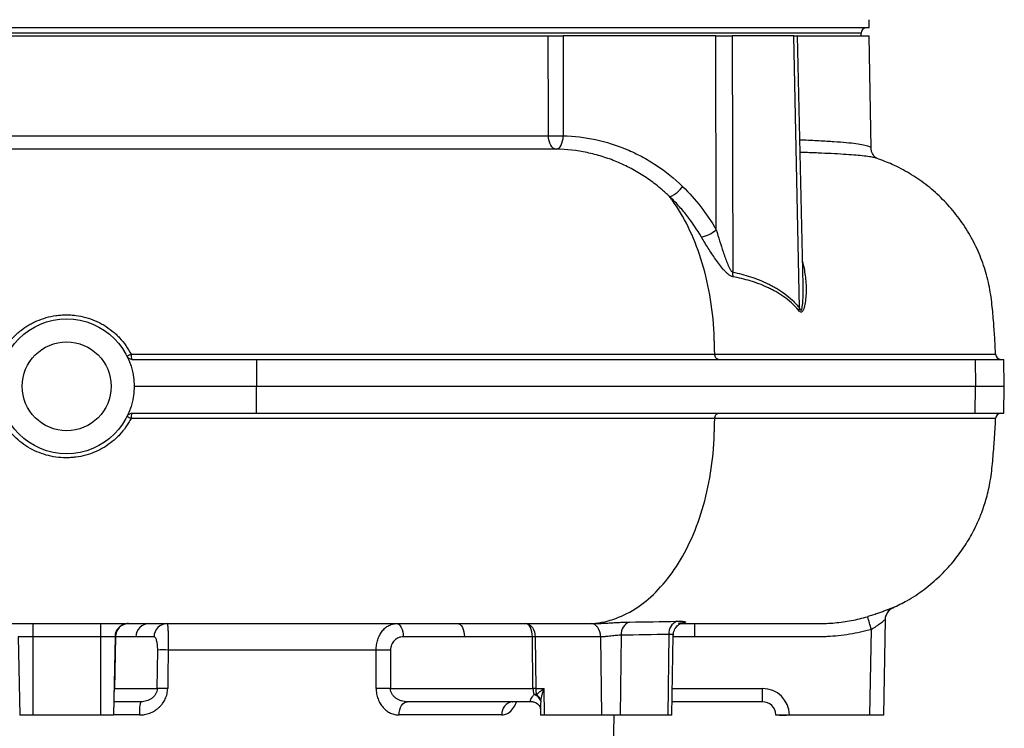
# Model space of a CAD drawing. Header units: millimetres. Extents: x 14 to 813, y 9 to 2008.
# Tile 3 of 9: x 448 to 813, y 233 to 495. Entities that reach past the tile are written whole.
import ezdxf

# ---------------------------------------------------------------- set-up
doc = ezdxf.new("R2010")
doc.units = ezdxf.units.MM

msp = doc.modelspace()

# ---------------------------------------------------------------- linework, layer by layer
at = {"color": 7, "linetype": 'Continuous', "lineweight": 25}
for p, q in [((763.17, 492.43), (763.17, 495.43)), ((763.17, 492.43), (168.17, 492.43)), ((287.13, 489.43), (644.2, 489.43)), ((706.3, 489.43), (649.7, 489.43)), ((706.5, 417.46), (706.3, 489.43)), ((706.3, 489.43), (712.33, 489.43)), ((712.33, 489.43), (712.58, 401.77)), ((735.19, 489.43), (712.33, 489.43)), ((737.39, 388.4), (735.19, 489.43)), ((735.19, 489.43), (736.66, 489.43)), ((738.67, 396.94), (736.66, 489.43)), ((736.66, 489.43), (763.17, 489.43)), ((760.17, 489.43), (760.17, 490.43)), ((763.89, 447.79), (763.17, 489.43)), ((766.15, 443.95), (766.11, 443.96)), ((489.85, 369.43), (536.06, 369.43)), ((536.06, 369.43), (536.1, 359.43)), ((536.06, 369.43), (802.43, 369.43)), ((802.43, 369.43), (802.6, 359.43)), ((802.43, 369.43), (813.09, 369.43)), ((813.27, 359.43), (813.09, 369.43)), ((490.67, 359.43), (536.1, 359.43)), ((536.06, 349.43), (536.1, 359.43)), ((536.1, 359.43), (802.6, 359.43)), ((802.43, 349.43), (802.6, 359.43)), ((802.6, 359.43), (813.27, 359.43)), ((813.09, 349.43), (813.27, 359.43)), ((489.85, 349.43), (536.06, 349.43)), ((536.06, 349.43), (802.43, 349.43)), ((802.43, 349.43), (813.09, 349.43)), ((771.95, 277.33), (771.94, 277.34)), ((488.59, 271.43), (496.18, 271.43)), ((610.6, 271.43), (635.48, 271.43)), ((635.48, 271.43), (658.52, 271.43)), ((635.48, 271.43), (635.83, 271.43)), ((658.4, 271.43), (660.71, 271.43)), ((698.39, 271.43), (698.39, 266.52)), ((769.05, 272.84), (768.43, 237.43)), ((447.75, 266.53), (448.25, 237.43)), ((478.17, 266.55), (453.17, 266.56)), ((453.17, 266.56), (453.17, 237.43)), ((478.17, 266.55), (478.17, 237.43)), ((483.59, 266.53), (483.08, 237.43)), ((483.76, 266.52), (483.42, 247.35)), ((491.36, 266.52), (483.76, 266.52)), ((498.07, 266.52), (491.36, 266.52)), ((613.1, 266.52), (590.44, 266.52)), ((638.33, 266.52), (613.1, 266.52)), ((638.53, 247.35), (638.33, 266.52)), ((663.61, 266.52), (639.36, 266.52)), ((639.36, 266.52), (639.57, 247.35)), ((663.61, 266.52), (663.97, 237.43)), ((671.28, 267.13), (670.91, 237.43)), ((688.96, 267.43), (688.59, 237.43)), ((690.03, 237.43), (690.55, 267.13)), ((763.43, 237.43), (763.99, 269.27)), ((499.21, 247.35), (499.41, 261.61)), ((580.4, 261.61), (503.31, 261.61)), ((585.72, 261.61), (585.71, 247.35)), ((483.42, 247.35), (499.21, 247.35)), ((585.71, 247.35), (638.53, 247.35)), ((639.57, 247.35), (642.63, 247.35)), ((642.75, 237.43), (642.63, 247.35)), ((723.6, 242.43), (723.6, 247.35)), ((493.27, 242.43), (483.17, 242.43)), ((638.41, 242.43), (591.93, 242.43)), ((723.6, 242.43), (690.12, 242.43)), ((453.17, 237.43), (448.25, 237.43)), ((478.17, 237.43), (453.17, 237.43)), ((483.08, 237.43), (478.17, 237.43)), ((626.99, 237.52), (588.89, 237.52)), ((641.27, 239.92), (641.31, 237.43)), ((642.75, 237.43), (641.31, 237.43)), ((663.97, 237.43), (642.75, 237.43)), ((670.91, 237.43), (663.97, 237.43)), ((668.28, 215.35), (668.67, 237.43)), ((688.59, 237.43), (670.91, 237.43)), ((690.03, 237.43), (688.59, 237.43)), ((728.6, 237.43), (728.6, 237.52)), ((733.6, 237.43), (728.6, 237.43)), ((733.6, 237.52), (733.6, 237.43)), ((763.43, 237.43), (733.6, 237.43)), ((768.43, 237.43), (763.43, 237.43))]:
    msp.add_line(p, q, dxfattribs=at)
at = {"color": 8, "linetype": 'Continuous', "lineweight": 25}
for p, q in [((760.17, 490.43), (171.17, 490.43)), ((680.58, 349.29), (680.58, 349.43)), ((771.96, 277.29), (771.95, 277.33)), ((698.39, 266.52), (690.54, 266.52)), ((690.2, 247.35), (723.6, 247.35)), ((492.61, 237.52), (483.08, 237.52))]:
    msp.add_line(p, q, dxfattribs=at)
at = {"color": 7, "linetype": 'Continuous', "lineweight": 25, "flags": 128}
for points in [[(644.25, 452.34), (644.25, 457.44), (644.2, 489.43)], [(649.7, 489.43), (649.73, 468.47), (649.75, 452.34)], [(647.18, 447.42), (646.61, 447.53), (646.07, 447.82), (645.56, 448.28), (645.12, 448.89), (644.76, 449.63), (644.49, 450.47), (644.32, 451.39), (644.25, 452.34)], [(647.18, 447.42), (647.66, 447.52), (648.13, 447.8), (648.56, 448.26), (648.95, 448.87), (649.27, 449.61), (649.52, 450.46), (649.68, 451.38), (649.75, 452.34)], [(453.17, 271.47), (463.17, 271.46), (478.17, 271.46)], [(453.17, 271.47), (453.17, 271.37), (453.17, 271.09), (453.17, 270.64), (453.17, 270.03), (453.17, 269.29), (453.17, 268.44), (453.17, 267.52), (453.17, 266.56)], [(478.17, 271.46), (478.17, 271.36), (478.17, 271.08), (478.17, 270.63), (478.17, 270.02), (478.17, 269.28), (478.17, 268.43), (478.17, 267.51), (478.17, 266.55)], [(587.94, 271.43), (588.42, 271.34), (588.88, 271.06), (589.31, 270.61), (589.69, 270), (590, 269.26), (590.23, 268.41), (590.38, 267.48), (590.44, 266.52)], [(610.6, 271.43), (611.09, 271.34), (611.55, 271.06), (611.98, 270.61), (612.36, 270), (612.67, 269.26), (612.9, 268.41), (613.05, 267.48), (613.1, 266.52)], [(635.83, 271.43), (636.51, 271.34), (637.17, 271.06), (637.77, 270.61), (638.31, 270), (638.75, 269.26), (639.08, 268.41), (639.28, 267.48), (639.36, 266.52)], [(638.33, 266.52), (638.27, 267.48), (638.13, 268.41), (637.89, 269.26), (637.58, 270), (637.2, 270.61), (636.77, 271.06), (636.31, 271.34), (635.83, 271.43)], [(663.61, 266.52), (663.53, 267.48), (663.32, 268.41), (662.99, 269.26), (662.55, 270), (662.02, 270.61), (661.41, 271.06), (660.75, 271.34), (660.07, 271.43)], [(503.31, 261.61), (503.18, 251.61), (503.12, 247.35)], [(580.39, 247.35), (580.4, 257.34), (580.4, 261.61)], [(493.27, 242.43), (493.14, 242.34), (493.02, 242.06), (492.91, 241.61), (492.81, 241), (492.72, 240.26), (492.66, 239.41), (492.62, 238.48), (492.61, 237.52)], [(588.89, 237.52), (588.96, 238.48), (589.14, 239.41), (589.42, 240.26), (589.8, 241), (590.26, 241.61), (590.78, 242.06), (591.34, 242.34), (591.93, 242.43)]]:
    msp.add_lwpolyline(points, dxfattribs=at)
at = {"color": 8, "linetype": 'Continuous', "lineweight": 25, "flags": 128}
msp.add_lwpolyline([(809.97, 347.51), (809.92, 347.51), (809.23, 347.51), (807.91, 347.51), (805.96, 347.51), (803.38, 347.51), (800.32, 347.51), (796.7, 347.52), (792.54, 347.52), (787.85, 347.52), (782.54, 347.52), (776.7, 347.52), (770.32, 347.53), (763.41, 347.53), (759.87, 347.53), (752.44, 347.53), (744.54, 347.53), (735.64, 347.53), (726.24, 347.53), (716.32, 347.52), (705.92, 347.51), (705.92, 347.51), (705.92, 347.51)], dxfattribs=at)
at = {"color": 7, "linetype": 'Continuous', "lineweight": 25}
for radius in [25, 16.5]:
    msp.add_circle((465.67, 359.43), radius, dxfattribs=at)
for centre, radius, start, end in [((762.17, 490.43), 2, 90, 180), ((647, 667.6), 215.29, 269.2689, 270.7311), ((697.87, 428.21), 13.79, 283.1067, 308.768), ((719.13, 401.18), 6.57, 174.8387, 189.4311), ((742.04, 385.38), 5.54, 146.9565, 155.9892), ((497.72, 354.01), 19.15, 115.2627, 120.2879), ((492.81, 370.88), 3.29, 172.2584, 206.1152), ((812.03, 371.43), 2, 182.161, 270), ((497.82, 365.05), 19.37, 239.7566, 244.7244), ((492.81, 347.98), 3.29, 153.8793, 187.7409), ((812.03, 347.43), 2, 90, 178.0579), ((511.05, 197.25), 262.99, 15.8928, 16.9637), ((774.05, 272.69), 5, 114.1245, 178.9774), ((774.05, 272.75), 5, 160.0125, 178.9999), ((488.59, 266.43), 5, 90, 179), ((488.59, 266.44), 5, 113.7528, 179), ((488.67, 266.52), 4.91, 90.9872, 179.999), ((496.27, 266.52), 4.91, 90.9872, 179.999), ((502.98, 266.52), 4.91, 90.9872, 179.999), ((675.92, 267.6), 4.67, 109.6252, 185.8927), ((693.61, 267.94), 4.67, 111.5944, 186.2619), ((483.67, 262.7), 3.82, 88.7228, 91.2772), ((638.85, 89.01), 177.51, 89.8329, 90.1671), ((501.36, 150.03), 111.6, 88.9978, 91.0022), ((583.06, 41.19), 220.43, 89.3087, 90.6913), ((501.16, 135.73), 111.63, 88.9972, 91.0028), ((583.05, 27.02), 220.34, 89.308, 90.692), ((639.05, 69.83), 177.51, 89.8329, 90.1671), ((639.41, 238.41), 6.72, 86.0851, 93.9149), ((637.23, 240.62), 4.81, 28.1005, 69.0822), ((637.12, 241.44), 4.59, 18.4024, 53.2815), ((723.6, 237.35), 10, 1, 90), ((631.53, 237.91), 4.56, 97.137, 184.9394), ((723.6, 237.43), 5, 1, 90), ((731.1, 309.16), 71.68, 268.0016, 271.9984)]:
    msp.add_arc(centre, radius, start, end, dxfattribs=at)
at = {"color": 8, "linetype": 'Continuous', "lineweight": 25}
for centre, start, end in [((774.05, 272.75), 114.7142, 160.0118), ((488.59, 266.44), 89.9907, 113.7528)]:
    msp.add_arc(centre, 5, start, end, dxfattribs=at)
msp.add_ellipse((478.25, 247.43), major_axis=(5.17, 0), ratio=0.967049, start_param=6.008919, end_param=6.265732, dxfattribs=at)
at = {"color": 7, "linetype": 'Continuous', "lineweight": 25}
for ratio in [0.728029, 0.520922]:
    msp.add_ellipse((642.17, 247.43), major_axis=(0, 5), ratio=ratio, start_param=1.58825, end_param=2.052574, dxfattribs=at)
for points, knots in [([(644.2, 489.43), (644.59, 489.43), (645.02, 489.43), (645.71, 489.43), (645.94, 489.43), (646.42, 489.43), (646.66, 489.43), (647.14, 489.43), (647.39, 489.43), (647.87, 489.43), (648.11, 489.43), (648.82, 489.43), (649.28, 489.43), (649.7, 489.43)], [0, 0, 0, 0, 0.25, 0.25, 0.375, 0.375, 0.5, 0.5, 0.625, 0.625, 0.75, 0.75, 1, 1, 1, 1]), ([(287.08, 452.4), (293.53, 452.39), (300.13, 452.39), (313.65, 452.38), (320.57, 452.37), (334.71, 452.36), (341.93, 452.36), (351.16, 452.35), (353.02, 452.35), (356.75, 452.35), (358.63, 452.35), (364.27, 452.34), (368.04, 452.34), (379.42, 452.34), (387.07, 452.33), (402.5, 452.33), (410.28, 452.33), (425.96, 452.32), (433.86, 452.32), (445.81, 452.32), (449.81, 452.32), (455.84, 452.32), (457.85, 452.32), (461.86, 452.32), (463.87, 452.32), (473.88, 452.33), (481.84, 452.33), (497.69, 452.34), (505.56, 452.34), (521.23, 452.35), (529.03, 452.35), (540.65, 452.35), (544.51, 452.36), (550.29, 452.36), (552.21, 452.36), (556.05, 452.36), (557.97, 452.36), (567.49, 452.36), (574.96, 452.36), (589.6, 452.36), (596.78, 452.36), (610.84, 452.36), (617.73, 452.36), (631.21, 452.36), (637.81, 452.35), (644.25, 452.34)], [0, 0, 0, 0, 0.0625, 0.0625, 0.125, 0.125, 0.1875, 0.1875, 0.203125, 0.203125, 0.21875, 0.21875, 0.25, 0.25, 0.3125, 0.3125, 0.375, 0.375, 0.4375, 0.4375, 0.46875, 0.46875, 0.484375, 0.484375, 0.5, 0.5, 0.5625, 0.5625, 0.625, 0.625, 0.6875, 0.6875, 0.71875, 0.71875, 0.734375, 0.734375, 0.75, 0.75, 0.8125, 0.8125, 0.875, 0.875, 0.9375, 0.9375, 1, 1, 1, 1]), ([(649.75, 452.34), (653.8, 452.25), (657.79, 451.78), (665.64, 450.11), (669.51, 448.91), (674.25, 446.91), (675.19, 446.49), (677.05, 445.6), (677.97, 445.13), (680.69, 443.67), (682.46, 442.61), (687.64, 439.17), (690.91, 436.54), (694.01, 433.54)], [0, 0, 0, 0, 0.25, 0.25, 0.5, 0.5, 0.5625, 0.5625, 0.625, 0.625, 0.75, 0.75, 1, 1, 1, 1]), ([(647.18, 447.42), (643.82, 447.43), (637.09, 447.44), (626.57, 447.45), (615.74, 447.45), (604.54, 447.45), (593.01, 447.45), (581.14, 447.45), (569.02, 447.45), (556.83, 447.45), (544.62, 447.44), (532.4, 447.44), (520.04, 447.43), (507.46, 447.43), (494.71, 447.42), (481.79, 447.42), (468.81, 447.41), (455.95, 447.41), (443.25, 447.41), (430.72, 447.41), (418.22, 447.41), (405.68, 447.41), (393.15, 447.42), (380.65, 447.42), (369.07, 447.43), (361.74, 447.43), (358.47, 447.43)], [0, 0, 0, 0, 0.041237, 0.082471, 0.124019, 0.165567, 0.208052, 0.250536, 0.293334, 0.336132, 0.377408, 0.418684, 0.460247, 0.501811, 0.544279, 0.586748, 0.629529, 0.67231, 0.713584, 0.754858, 0.796419, 0.837979, 0.880441, 0.922903, 0.965677, 1, 1, 1, 1]), ([(689.19, 429.83), (689.1, 429.92), (689.01, 430.01), (688.83, 430.18), (688.55, 430.44), (687.9, 431.04), (687.34, 431.54), (686.21, 432.53), (685.45, 433.17), (683.13, 435.02), (681.54, 436.17), (678.28, 438.31), (676.61, 439.3), (674.03, 440.67), (673.17, 441.1), (671.41, 441.93), (670.52, 442.33), (667.83, 443.45), (666.01, 444.11), (662.32, 445.25), (660.45, 445.73), (654.82, 446.91), (651.02, 447.34), (647.18, 447.42)], [0, 0, 0, 0, 0.007813, 0.007813, 0.015625, 0.03125, 0.0625, 0.0625, 0.125, 0.125, 0.25, 0.25, 0.375, 0.375, 0.4375, 0.4375, 0.5, 0.5, 0.625, 0.625, 0.75, 0.75, 1, 1, 1, 1]), ([(766.17, 443.96), (766.17, 443.96), (766.16, 443.96), (765.94, 444.07), (765.57, 444.32), (765.1, 444.74), (764.59, 445.38), (764.14, 446.29), (763.88, 447.18), (763.92, 447.68), (763.92, 447.78)], [0, 0, 0, 0, 0.152293, 0.327364, 0.475695, 0.605988, 0.726103, 0.842777, 0.968881, 1, 1, 1, 1]), ([(810.03, 371.36), (809.95, 373.18), (809.77, 377.07), (809.32, 383.2), (808.74, 389.96), (807.73, 397.14), (805.72, 404.36), (802.89, 411.32), (799.26, 417.91), (794.89, 424.01), (789.86, 429.52), (784.27, 434.37), (778.22, 438.47), (772.16, 441.72), (768, 443.24), (766.1, 443.93)], [0, 0, 0, 0, 0.060038, 0.12758, 0.201531, 0.282767, 0.364609, 0.446776, 0.529052, 0.611184, 0.692923, 0.774015, 0.854207, 0.933259, 1, 1, 1, 1]), ([(689.19, 429.83), (689.54, 429.9), (689.93, 430.05), (690.76, 430.48), (691.19, 430.76), (692.06, 431.43), (692.5, 431.82), (693.31, 432.65), (693.68, 433.09), (694.01, 433.54)], [0, 0, 0, 0, 0.25, 0.25, 0.5, 0.5, 0.75, 0.75, 1, 1, 1, 1]), ([(694.01, 433.54), (696.42, 431.2), (698.67, 428.69), (702.83, 423.33), (704.75, 420.49), (706.5, 417.46)], [0, 0, 0, 0, 0.5, 0.5, 1, 1, 1, 1]), ([(705.65, 378.9), (705.44, 383.9), (704.36, 393.61), (701.04, 406.98), (696.28, 418.83), (692, 426.02), (689.5, 429.42), (689.19, 429.83)], [0.5150466, 0.5150466, 0.5150466, 0.5150466, 0.5412835, 0.5675204, 0.5937573, 0.6199942, 0.6236726, 0.6236726, 0.6236726, 0.6236726]), ([(701, 414.79), (699.35, 417.6), (697.54, 420.27), (694.57, 424.05), (693.55, 425.27), (691.96, 427.03), (691.42, 427.6), (690.32, 428.73), (689.76, 429.29), (689.19, 429.83)], [0, 0, 0, 0, 0.5, 0.5, 0.75, 0.75, 0.875, 0.875, 1, 1, 1, 1]), ([(706.5, 417.46), (706.9, 416.1), (707.31, 414.74), (708.16, 412.02), (708.6, 410.65), (709.28, 408.61), (709.52, 407.93), (710.01, 406.58), (710.26, 405.9), (710.66, 404.91), (710.79, 404.58), (711.08, 403.93), (711.23, 403.61), (711.55, 402.98), (711.72, 402.68), (712.01, 402.26), (712.12, 402.13), (712.34, 401.91), (712.46, 401.82), (712.58, 401.77)], [0, 0, 0, 0, 0.25, 0.25, 0.5, 0.5, 0.625, 0.625, 0.75, 0.75, 0.8125, 0.8125, 0.875, 0.875, 0.9375, 0.9375, 0.96875, 0.96875, 1, 1, 1, 1]), ([(712.65, 400.1), (712.35, 400.16), (712.06, 400.27), (711.61, 400.53), (711.46, 400.62), (711.16, 400.83), (711.01, 400.94), (710.58, 401.29), (710.3, 401.56), (709.74, 402.11), (709.48, 402.4), (708.69, 403.3), (708.17, 403.94), (707.18, 405.24), (706.7, 405.91), (705.75, 407.27), (705.29, 407.95), (704.38, 409.32), (703.94, 410), (702.63, 412.05), (701.8, 413.42), (701, 414.79)], [0, 0, 0, 0, 0.0625, 0.0625, 0.09375, 0.09375, 0.125, 0.125, 0.1875, 0.1875, 0.25, 0.25, 0.375, 0.375, 0.5, 0.5, 0.625, 0.625, 0.75, 0.75, 1, 1, 1, 1]), ([(712.58, 401.77), (714.81, 401.33), (717.01, 400.77), (721.37, 399.37), (723.52, 398.52), (726.18, 397.23), (726.71, 396.96), (727.76, 396.4), (728.28, 396.1), (729.84, 395.17), (730.86, 394.5), (732.83, 393.03), (733.8, 392.23), (735.66, 390.46), (736.55, 389.49), (737.39, 388.4)], [0, 0, 0, 0, 0.25, 0.25, 0.5, 0.5, 0.5625, 0.5625, 0.625, 0.625, 0.75, 0.75, 0.875, 0.875, 1, 1, 1, 1]), ([(736.98, 387.63), (736.14, 388.67), (735.26, 389.58), (733.43, 391.24), (732.48, 391.99), (730.54, 393.36), (729.54, 393.98), (728.02, 394.85), (727.51, 395.12), (726.48, 395.65), (725.96, 395.9), (724.4, 396.62), (723.35, 397.05), (721.24, 397.85), (720.17, 398.2), (716.97, 399.18), (714.81, 399.69), (712.65, 400.1)], [0, 0, 0, 0, 0.125, 0.125, 0.25, 0.25, 0.375, 0.375, 0.4375, 0.4375, 0.5, 0.5, 0.625, 0.625, 0.75, 0.75, 1, 1, 1, 1]), ([(441.41, 371.29), (441.98, 372.41), (442.61, 373.47), (444.02, 375.48), (444.79, 376.44), (446.05, 377.79), (446.49, 378.23), (447.39, 379.08), (447.85, 379.48), (449.28, 380.64), (450.28, 381.34), (451.84, 382.3), (452.38, 382.6), (453.47, 383.17), (454.03, 383.43), (455.72, 384.17), (456.88, 384.58), (459.23, 385.25), (460.43, 385.5), (462.27, 385.76), (462.89, 385.83), (464.13, 385.92), (465.36, 385.97), (466.6, 385.93), (467.84, 385.86), (468.46, 385.8), (470.32, 385.55), (471.53, 385.31), (473.91, 384.66), (475.07, 384.25), (476.79, 383.52), (477.36, 383.26), (478.47, 382.69), (479.01, 382.39), (480.6, 381.43), (481.61, 380.72), (483.05, 379.56), (483.52, 379.15), (484.44, 378.3), (484.88, 377.86), (486.15, 376.49), (486.93, 375.53), (488.35, 373.51), (488.98, 372.44), (489.55, 371.33)], [0, 0, 0, 0, 0.0625, 0.0625, 0.125, 0.125, 0.15625, 0.15625, 0.1875, 0.1875, 0.25, 0.25, 0.28125, 0.28125, 0.3125, 0.3125, 0.375, 0.375, 0.4375, 0.4375, 0.46875, 0.46875, 0.5, 0.53125, 0.53125, 0.5625, 0.5625, 0.625, 0.625, 0.6875, 0.6875, 0.71875, 0.71875, 0.75, 0.75, 0.8125, 0.8125, 0.84375, 0.84375, 0.875, 0.875, 0.9375, 0.9375, 1, 1, 1, 1]), ([(705.92, 371.35), (705.91, 371.58), (705.88, 372.67), (705.83, 374.36), (705.77, 376.13), (705.71, 377.64), (705.67, 378.49), (705.65, 378.9)], [0.623672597, 0.623672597, 0.623672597, 0.623672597, 0.624220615, 0.626353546, 0.628486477, 0.630619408, 0.63275234, 0.63275234, 0.63275234, 0.63275234]), ([(489.85, 369.43), (489.67, 369.43), (489.49, 369.46), (489.13, 369.56), (488.96, 369.63), (488.65, 369.83), (488.5, 369.95), (488.25, 370.22), (488.15, 370.38), (488.06, 370.54)], [0, 0, 0, 0, 0.25, 0.25, 0.5, 0.5, 0.75, 0.75, 1, 1, 1, 1]), ([(489.55, 371.33), (499.74, 371.33), (509.82, 371.34), (522.27, 371.35), (524.75, 371.35), (529.7, 371.35), (532.17, 371.35), (535.24, 371.35), (535.86, 371.35), (537.09, 371.35), (537.71, 371.35), (539.55, 371.35), (543.24, 371.35), (546.92, 371.35), (559.12, 371.35), (568.76, 371.35), (583.02, 371.35), (587.74, 371.35), (597.12, 371.35), (601.78, 371.35), (611.03, 371.35), (615.6, 371.35), (622.38, 371.35), (624.63, 371.35), (629.1, 371.35), (631.32, 371.35), (642.33, 371.35), (650.88, 371.35), (663.35, 371.35), (667.44, 371.35), (675.5, 371.35), (679.47, 371.35), (687.28, 371.35), (691.11, 371.35), (696.75, 371.35), (698.61, 371.35), (701.37, 371.35), (702.75, 371.35), (704.34, 371.35), (705.13, 371.35), (705.47, 371.35), (705.69, 371.35), (705.81, 371.35), (705.92, 371.35)], [0, 0, 0, 0, 0.125, 0.125, 0.15625, 0.15625, 0.1875, 0.1875, 0.195312, 0.195312, 0.203125, 0.203125, 0.21875, 0.25, 0.25, 0.375, 0.375, 0.4375, 0.4375, 0.5, 0.5, 0.5625, 0.5625, 0.59375, 0.59375, 0.625, 0.625, 0.75, 0.75, 0.8125, 0.8125, 0.875, 0.875, 0.9375, 0.9375, 0.96875, 0.96875, 0.984375, 0.992187, 0.996094, 0.998047, 0.998047, 1, 1, 1, 1]), ([(707.35, 369.43), (707.17, 369.43), (706.98, 369.48), (706.65, 369.67), (706.49, 369.81), (706.23, 370.17), (706.12, 370.38), (705.97, 370.84), (705.93, 371.09), (705.92, 371.35)], [0, 0, 0, 0, 0.25, 0.25, 0.5, 0.5, 0.75, 0.75, 1, 1, 1, 1]), ([(489.55, 347.54), (489.27, 346.98), (488.96, 346.43), (488.33, 345.37), (487.99, 344.85), (486.93, 343.33), (486.15, 342.37), (484.88, 341.01), (484.44, 340.57), (483.53, 339.72), (483.06, 339.31), (481.61, 338.14), (480.6, 337.43), (479.01, 336.48), (478.47, 336.18), (477.37, 335.61), (476.8, 335.35), (475.08, 334.61), (473.91, 334.21), (471.53, 333.56), (470.32, 333.31), (468.48, 333.07), (467.85, 333.01), (466.61, 332.93), (465.99, 332.91), (464.13, 332.92), (462.9, 333.01), (460.44, 333.36), (459.23, 333.62), (456.88, 334.28), (455.73, 334.69), (453.48, 335.67), (452.37, 336.25), (450.28, 337.52), (449.28, 338.23), (447.39, 339.77), (446.49, 340.61), (444.8, 342.42), (444.02, 343.38), (442.61, 345.4), (441.98, 346.46), (441.41, 347.57)], [0, 0, 0, 0, 0.03125, 0.03125, 0.0625, 0.0625, 0.125, 0.125, 0.15625, 0.15625, 0.1875, 0.1875, 0.25, 0.25, 0.28125, 0.28125, 0.3125, 0.3125, 0.375, 0.375, 0.4375, 0.4375, 0.46875, 0.46875, 0.5, 0.5, 0.5625, 0.5625, 0.625, 0.625, 0.6875, 0.6875, 0.75, 0.75, 0.8125, 0.8125, 0.875, 0.875, 0.9375, 0.9375, 1, 1, 1, 1]), ([(488.06, 348.32), (488.15, 348.49), (488.25, 348.64), (488.5, 348.92), (488.65, 349.04), (488.96, 349.23), (489.13, 349.31), (489.48, 349.41), (489.67, 349.43), (489.85, 349.43)], [0, 0, 0, 0, 0.25, 0.25, 0.5, 0.5, 0.75, 0.75, 1, 1, 1, 1]), ([(705.92, 347.52), (705.86, 347.52), (705.81, 347.52), (705.69, 347.52), (705.52, 347.52), (705.13, 347.52), (704.34, 347.52), (702.75, 347.52), (699.54, 347.52), (696.76, 347.52), (691.16, 347.52), (687.36, 347.52), (675.76, 347.51), (667.78, 347.51), (651.33, 347.51), (642.86, 347.51), (625.42, 347.51), (616.44, 347.51), (604.9, 347.51), (602.58, 347.51), (597.91, 347.51), (595.57, 347.51), (588.5, 347.51), (583.74, 347.51), (569.37, 347.51), (559.65, 347.51), (547.34, 347.51), (544.86, 347.51), (541.14, 347.51), (539.9, 347.51), (537.41, 347.51), (536.17, 347.51), (533.68, 347.51), (532.44, 347.51), (529.95, 347.51), (528.7, 347.51), (524.95, 347.51), (522.44, 347.51), (509.88, 347.52), (499.75, 347.53), (489.55, 347.54)], [0, 0, 0, 0, 0.000977, 0.000977, 0.001953, 0.003906, 0.007813, 0.015625, 0.03125, 0.0625, 0.0625, 0.125, 0.125, 0.25, 0.25, 0.375, 0.375, 0.5, 0.5, 0.53125, 0.53125, 0.5625, 0.5625, 0.625, 0.625, 0.75, 0.75, 0.78125, 0.78125, 0.796875, 0.796875, 0.8125, 0.8125, 0.828125, 0.828125, 0.84375, 0.84375, 0.875, 0.875, 1, 1, 1, 1]), ([(705.65, 339.96), (705.67, 340.37), (705.71, 341.24), (705.77, 342.76), (705.83, 344.54), (705.88, 346.22), (705.91, 347.3), (705.92, 347.51)], [0.648816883, 0.648816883, 0.648816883, 0.648816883, 0.650968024, 0.653119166, 0.655270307, 0.657421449, 0.657945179, 0.657945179, 0.657945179, 0.657945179]), ([(705.92, 347.52), (705.93, 347.77), (705.97, 348.02), (706.12, 348.49), (706.23, 348.7), (706.49, 349.05), (706.65, 349.19), (706.99, 349.38), (707.17, 349.43), (707.35, 349.43)], [0, 0, 0, 0, 0.25, 0.25, 0.5, 0.5, 0.75, 0.75, 1, 1, 1, 1]), ([(771.95, 277.32), (773.7, 278.14), (777.77, 280.06), (783.6, 284), (789.34, 288.84), (794.25, 294.11), (798.28, 299.52), (801.13, 304.28), (803.29, 308.63), (805.08, 312.94), (806.82, 318.29), (808.25, 324.64), (808.98, 331.64), (809.58, 338.9), (809.92, 344.19), (810.01, 347.08), (810.02, 347.51)], [0, 0, 0, 0, 0.068317, 0.15863, 0.247828, 0.333394, 0.412951, 0.486651, 0.529858, 0.58483, 0.65113, 0.728165, 0.813654, 0.898211, 0.984882, 1, 1, 1, 1]), ([(713.58, 271.43), (721.78, 271.43), (732.02, 271.43), (742.26, 271.43), (744.82, 271.43), (745.33, 271.43), (746.35, 271.45), (746.87, 271.47), (748.4, 271.54), (750.45, 271.67), (752.49, 271.91), (754.54, 272.19), (755.56, 272.36), (758.6, 272.93), (760.61, 273.41), (762.6, 273.98)], [0, 0, 0, 0, 0.5, 0.625, 0.625, 0.65625, 0.65625, 0.6875, 0.6875, 0.75, 0.8125, 0.8125, 0.875, 0.875, 1, 1, 1, 1]), ([(771.96, 277.29), (771.96, 277.29), (771.94, 277.29), (771.88, 277.27), (771.83, 277.26), (771.65, 277.19), (771.47, 277.12), (771.12, 276.98), (770.99, 276.93), (770.7, 276.81), (770.54, 276.75), (770.04, 276.55), (769.65, 276.4), (769.01, 276.15), (768.78, 276.06), (768.31, 275.88), (768.07, 275.79), (767.31, 275.51), (766.77, 275.32), (765.92, 275.03), (765.63, 274.93), (765.04, 274.74), (764.74, 274.64), (763.84, 274.35), (763.23, 274.17), (762.6, 273.98)], [0, 0, 0, 0, 0.0625, 0.0625, 0.125, 0.125, 0.25, 0.25, 0.3125, 0.3125, 0.375, 0.375, 0.5, 0.5, 0.5625, 0.5625, 0.625, 0.625, 0.75, 0.75, 0.8125, 0.8125, 0.875, 0.875, 1, 1, 1, 1]), ([(442.8, 271.45), (442.91, 271.45), (443.13, 271.45), (444.89, 271.46), (447.53, 271.47), (450.46, 271.47), (452.4, 271.47), (453.17, 271.47)], [0, 0, 0, 0, 0.200129, 0.418751, 0.63743, 0.856127, 1, 1, 1, 1]), ([(478.17, 271.46), (478.86, 271.46), (479.53, 271.46), (480.53, 271.46), (480.86, 271.46), (481.52, 271.46), (481.84, 271.46), (482.79, 271.45), (483.39, 271.45), (484.23, 271.45), (484.51, 271.45), (485.04, 271.45), (485.29, 271.45), (486.01, 271.45), (486.45, 271.45), (487.02, 271.45), (487.19, 271.45), (487.52, 271.45), (487.81, 271.45), (488.04, 271.44), (488.24, 271.44), (488.32, 271.44), (488.52, 271.44), (488.59, 271.44), (488.59, 271.44)], [0, 0, 0, 0, 0.125, 0.125, 0.1875, 0.1875, 0.25, 0.25, 0.375, 0.375, 0.4375, 0.4375, 0.5, 0.5, 0.625, 0.625, 0.6875, 0.6875, 0.75, 0.8125, 0.8125, 0.875, 0.875, 1, 1, 1, 1]), ([(488.59, 271.44), (488.59, 271.44), (488.59, 271.44), (488.59, 271.43), (488.59, 271.43), (488.59, 271.43), (488.59, 271.43)], [0, 0, 0, 0, 0.01, 0.01, 0.01, 0.03428149, 0.03428149, 0.03428149, 0.03428149]), ([(496.18, 271.43), (498.91, 271.43), (502.47, 271.43), (506.21, 271.43), (507.31, 271.43), (508.17, 271.43), (515.98, 271.43), (534.47, 271.43), (569.86, 271.43), (595.8, 271.43), (610.6, 271.43)], [0.7460234, 0.7460234, 0.7460234, 0.7460234, 0.7617188, 0.7665216, 0.7675781, 0.7680664, 0.7714844, 0.8125, 0.875, 0.9815733, 0.9815733, 0.9815733, 0.9815733]), ([(502.9, 271.43), (502.94, 271.43), (502.97, 271.37), (503.02, 271.19), (503.03, 271.11), (503.06, 270.93), (503.08, 270.83), (503.12, 270.46), (503.15, 270.17), (503.18, 269.65), (503.2, 269.46), (503.22, 269.06), (503.23, 268.84), (503.25, 268.16), (503.27, 267.67), (503.29, 266.87), (503.29, 266.6), (503.3, 266.03), (503.31, 265.73), (503.32, 264.83), (503.32, 264.21), (503.32, 262.93), (503.32, 262.27), (503.31, 261.61)], [0, 0, 0, 0, 0.125, 0.125, 0.1875, 0.1875, 0.25, 0.25, 0.375, 0.375, 0.4375, 0.4375, 0.5, 0.5, 0.625, 0.625, 0.6875, 0.6875, 0.75, 0.75, 0.875, 0.875, 1, 1, 1, 1]), ([(580.4, 261.61), (580.41, 262.27), (580.46, 262.92), (580.61, 263.87), (580.67, 264.19), (580.82, 264.82), (580.91, 265.12), (581.2, 266.02), (581.43, 266.59), (581.85, 267.4), (582, 267.66), (582.31, 268.15), (582.65, 268.62), (583.01, 269.05), (583.39, 269.45), (583.59, 269.64), (584.2, 270.17), (584.63, 270.46), (585.31, 270.82), (585.54, 270.93), (586.01, 271.11), (586.25, 271.19), (586.96, 271.37), (587.45, 271.43), (587.94, 271.43)], [0, 0, 0, 0, 0.125, 0.125, 0.1875, 0.1875, 0.25, 0.25, 0.375, 0.375, 0.4375, 0.4375, 0.5, 0.5625, 0.5625, 0.625, 0.625, 0.75, 0.75, 0.8125, 0.8125, 0.875, 0.875, 1, 1, 1, 1]), ([(660.07, 271.43), (660.31, 271.43), (660.55, 271.43), (661.06, 271.43), (661.33, 271.43), (661.88, 271.44), (662.17, 271.45), (662.76, 271.47), (663.07, 271.48), (664, 271.51), (664.63, 271.54), (665.61, 271.59), (665.94, 271.61), (666.61, 271.65), (666.94, 271.67), (667.93, 271.72), (668.58, 271.76), (669.55, 271.82), (669.87, 271.83), (670.49, 271.87), (670.8, 271.88), (671.4, 271.91), (671.69, 271.92), (672.27, 271.95), (672.55, 271.96), (673.37, 271.98), (673.88, 272), (674.35, 272)], [0, 0, 0, 0, 0.0625, 0.0625, 0.125, 0.125, 0.1875, 0.1875, 0.25, 0.25, 0.375, 0.375, 0.4375, 0.4375, 0.5, 0.5, 0.625, 0.625, 0.6875, 0.6875, 0.75, 0.75, 0.8125, 0.8125, 0.875, 0.875, 1, 1, 1, 1]), ([(690.58, 267.13), (690.59, 267.41), (690.6, 268.06), (690.91, 269.01), (691.4, 269.89), (692, 270.58), (692.6, 271.07), (693.14, 271.39), (693.55, 271.56), (693.78, 271.63), (693.79, 271.63), (693.8, 271.64)], [0, 0, 0, 0, 0.110552, 0.260342, 0.396252, 0.520268, 0.632135, 0.731036, 0.82157, 0.9153, 1, 1, 1, 1]), ([(691.89, 272.28), (692.36, 272.29), (692.78, 272.3), (693.33, 272.29), (693.51, 272.28), (693.83, 272.27), (693.98, 272.26), (694.38, 272.22), (694.6, 272.19), (694.9, 272.12), (695, 272.07), (695.06, 271.98), (695.02, 271.93), (694.88, 271.85), (694.81, 271.82), (694.65, 271.77), (694.55, 271.74), (694.32, 271.69), (694.19, 271.67), (693.91, 271.62), (693.74, 271.6), (693.21, 271.54), (692.8, 271.51), (692.33, 271.48)], [0, 0, 0, 0, 0.125, 0.125, 0.1875, 0.1875, 0.25, 0.25, 0.375, 0.375, 0.5, 0.5, 0.625, 0.625, 0.6875, 0.6875, 0.75, 0.75, 0.8125, 0.8125, 0.875, 0.875, 1, 1, 1, 1]), ([(693.27, 271.43), (695.18, 271.43), (699.86, 271.43), (706.51, 271.43), (713.24, 271.43), (719.11, 271.43), (724.22, 271.43), (728.62, 271.43), (732.52, 271.43), (735.9, 271.43), (738.75, 271.43), (741.01, 271.43), (742.75, 271.43), (743.98, 271.44), (744.82, 271.44), (745.2, 271.44), (745.37, 271.44)], [0, 0, 0, 0, 0.065455, 0.16056, 0.251709, 0.338939, 0.422272, 0.50172, 0.577281, 0.657277, 0.732075, 0.801384, 0.865253, 0.923727, 0.965911, 1, 1, 1, 1]), ([(763.99, 269.27), (764.3, 269.46), (764.61, 269.65), (765.22, 270.04), (765.52, 270.24), (766.09, 270.63), (766.37, 270.83), (766.9, 271.22), (767.16, 271.41), (767.63, 271.77), (767.85, 271.94), (768.15, 272.17), (768.24, 272.25), (768.42, 272.39), (768.5, 272.45), (768.73, 272.63), (768.84, 272.72), (769.01, 272.83), (769.05, 272.85), (769.05, 272.84)], [0, 0, 0, 0, 0.125, 0.125, 0.25, 0.25, 0.375, 0.375, 0.5, 0.5, 0.625, 0.625, 0.6875, 0.6875, 0.75, 0.75, 0.875, 0.875, 1, 1, 1, 1]), ([(453.17, 266.56), (452.81, 266.56), (452.46, 266.56), (451.76, 266.56), (451.41, 266.56), (450.93, 266.55), (450.77, 266.55), (450.45, 266.55), (450.3, 266.55), (449.86, 266.55), (449.58, 266.55), (449.08, 266.55), (448.85, 266.55), (448.46, 266.54), (448.3, 266.54), (448.09, 266.54), (448.03, 266.54), (447.93, 266.54), (447.88, 266.54), (447.78, 266.54), (447.75, 266.53), (447.75, 266.53)], [0, 0, 0, 0, 0.125, 0.125, 0.25, 0.25, 0.3125, 0.3125, 0.375, 0.375, 0.5, 0.5, 0.625, 0.625, 0.75, 0.75, 0.8125, 0.8125, 0.875, 0.875, 1, 1, 1, 1]), ([(483.59, 266.53), (483.59, 266.53), (483.55, 266.53), (483.41, 266.53), (483.31, 266.53), (483.11, 266.53), (483.03, 266.53), (482.86, 266.53), (482.77, 266.53), (482.47, 266.54), (482.25, 266.54), (481.75, 266.54), (481.47, 266.54), (480.88, 266.54), (480.57, 266.54), (480.08, 266.54), (479.91, 266.54), (479.57, 266.54), (479.4, 266.54), (478.88, 266.54), (478.53, 266.55), (478.17, 266.55)], [0, 0, 0, 0, 0.125, 0.125, 0.25, 0.25, 0.3125, 0.3125, 0.375, 0.375, 0.5, 0.5, 0.625, 0.625, 0.75, 0.75, 0.8125, 0.8125, 0.875, 0.875, 1, 1, 1, 1]), ([(499.41, 261.61), (499.41, 261.95), (499.41, 262.3), (499.38, 262.96), (499.35, 263.27), (499.3, 263.73), (499.28, 263.88), (499.24, 264.17), (499.22, 264.31), (499.14, 264.71), (499.09, 264.95), (498.96, 265.4), (498.89, 265.59), (498.74, 265.92), (498.67, 266.06), (498.42, 266.41), (498.25, 266.52), (498.07, 266.52)], [0, 0, 0, 0, 0.125, 0.125, 0.25, 0.25, 0.3125, 0.3125, 0.375, 0.375, 0.5, 0.5, 0.625, 0.625, 0.75, 0.75, 1, 1, 1, 1]), ([(590.44, 266.52), (590.14, 266.52), (589.85, 266.49), (589.27, 266.38), (588.98, 266.29), (588.43, 266.06), (588.16, 265.92), (587.65, 265.59), (587.41, 265.39), (586.96, 264.95), (586.76, 264.71), (586.4, 264.17), (586.24, 263.88), (585.99, 263.27), (585.89, 262.95), (585.76, 262.29), (585.72, 261.95), (585.72, 261.61)], [0, 0, 0, 0, 0.125, 0.125, 0.25, 0.25, 0.375, 0.375, 0.5, 0.5, 0.625, 0.625, 0.75, 0.75, 0.875, 0.875, 1, 1, 1, 1]), ([(671.28, 267.13), (671.03, 267.12), (670.75, 267.11), (670.15, 267.07), (669.84, 267.04), (669.19, 266.98), (668.84, 266.94), (668.15, 266.86), (667.8, 266.82), (667.09, 266.74), (666.73, 266.7), (666.04, 266.63), (665.7, 266.6), (665.21, 266.56), (665.05, 266.55), (664.73, 266.54), (664.58, 266.53), (664.14, 266.52), (663.86, 266.52), (663.61, 266.52)], [0, 0, 0, 0, 0.125, 0.125, 0.25, 0.25, 0.375, 0.375, 0.5, 0.5, 0.625, 0.625, 0.75, 0.75, 0.8125, 0.8125, 0.875, 0.875, 1, 1, 1, 1]), ([(763.99, 269.27), (761.33, 268.5), (758.64, 267.89), (754.55, 267.22), (753.18, 267.04), (750.44, 266.75), (749.07, 266.65), (747.02, 266.56), (746.33, 266.54), (744.97, 266.52), (744.28, 266.52), (742.23, 266.52), (738.12, 266.52), (723.05, 266.52), (709.35, 266.52), (698.39, 266.52)], [0, 0, 0, 0, 0.125, 0.125, 0.1875, 0.1875, 0.25, 0.25, 0.28125, 0.28125, 0.3125, 0.3125, 0.375, 0.5, 1, 1, 1, 1]), ([(492.61, 237.52), (493.27, 237.52), (493.93, 237.58), (495.23, 237.82), (495.88, 238), (497.11, 238.47), (497.71, 238.75), (498.56, 239.27), (498.83, 239.46), (499.37, 239.85), (499.62, 240.06), (500.11, 240.51), (500.35, 240.74), (500.79, 241.23), (501.01, 241.49), (501.6, 242.3), (501.94, 242.87), (502.37, 243.77), (502.49, 244.08), (502.71, 244.72), (502.8, 245.04), (503.03, 246.01), (503.11, 246.67), (503.12, 247.35)], [0, 0, 0, 0, 0.125, 0.125, 0.25, 0.25, 0.375, 0.375, 0.4375, 0.4375, 0.5, 0.5, 0.5625, 0.5625, 0.625, 0.625, 0.75, 0.75, 0.8125, 0.8125, 0.875, 0.875, 1, 1, 1, 1]), ([(499.21, 247.35), (499.21, 246.96), (499.15, 246.59), (498.99, 246.05), (498.93, 245.87), (498.78, 245.53), (498.69, 245.37), (498.51, 245.05), (498.4, 244.9), (498.19, 244.61), (498.07, 244.47), (497.7, 244.08), (497.43, 243.85), (496.87, 243.44), (496.57, 243.26), (495.94, 242.96), (495.63, 242.83), (494.97, 242.63), (494.63, 242.56), (493.96, 242.46), (493.61, 242.43), (493.27, 242.43)], [0, 0, 0, 0, 0.125, 0.125, 0.1875, 0.1875, 0.25, 0.25, 0.3125, 0.3125, 0.375, 0.375, 0.5, 0.5, 0.625, 0.625, 0.75, 0.75, 0.875, 0.875, 1, 1, 1, 1]), ([(580.39, 247.35), (580.39, 246.67), (580.45, 245.99), (580.69, 244.7), (580.86, 244.07), (581.21, 243.16), (581.33, 242.86), (581.61, 242.29), (581.76, 242.01), (582.25, 241.22), (582.61, 240.73), (583.22, 240.06), (583.43, 239.85), (583.86, 239.45), (584.09, 239.27), (584.77, 238.75), (585.26, 238.46), (586.01, 238.11), (586.27, 238.01), (586.79, 237.83), (587.05, 237.76), (587.83, 237.58), (588.36, 237.52), (588.89, 237.52)], [0, 0, 0, 0, 0.125, 0.125, 0.25, 0.25, 0.3125, 0.3125, 0.375, 0.375, 0.5, 0.5, 0.5625, 0.5625, 0.625, 0.625, 0.75, 0.75, 0.8125, 0.8125, 0.875, 0.875, 1, 1, 1, 1]), ([(591.93, 242.43), (591.21, 242.43), (590.51, 242.53), (589.48, 242.83), (589.14, 242.96), (588.49, 243.26), (588.17, 243.43), (587.57, 243.85), (587.29, 244.08), (586.77, 244.59), (586.54, 244.88), (586.14, 245.52), (585.98, 245.85), (585.76, 246.58), (585.71, 246.96), (585.71, 247.35)], [0, 0, 0, 0, 0.25, 0.25, 0.375, 0.375, 0.5, 0.5, 0.625, 0.625, 0.75, 0.75, 0.875, 0.875, 1, 1, 1, 1]), ([(638.41, 242.43), (638.21, 242.43), (638.05, 242.45), (637.8, 242.55), (637.71, 242.62), (637.62, 242.78), (637.61, 242.88), (637.64, 243.1), (637.69, 243.22), (637.86, 243.59), (638.04, 243.87), (638.46, 244.46), (638.7, 244.77), (638.95, 245.12)], [0, 0, 0, 0, 0.125, 0.125, 0.25, 0.25, 0.375, 0.375, 0.5, 0.5, 0.75, 0.75, 1, 1, 1, 1]), ([(639.86, 245.12), (640.25, 245.48), (640.68, 245.85), (641.37, 246.41), (641.61, 246.6), (642.11, 246.97), (642.37, 247.16), (642.63, 247.35)], [0, 0, 0, 0, 0.5, 0.5, 0.75, 0.75, 1, 1, 1, 1]), ([(641.48, 242.89), (641.59, 243.62), (641.76, 244.36), (642.05, 245.47), (642.15, 245.85), (642.38, 246.59), (642.5, 246.97), (642.63, 247.35)], [0, 0, 0, 0, 0.5, 0.5, 0.75, 0.75, 1, 1, 1, 1]), ([(630.78, 242.41), (630.78, 242.41), (630.76, 242.4), (630.88, 242.44), (630.95, 242.43), (630.96, 242.43)], [0, 0, 0, 0, 0.2760752, 0.8769677, 1, 1, 1, 1]), ([(638.46, 242.43), (638.49, 242.43), (638.61, 242.43), (639.09, 242.34), (639.81, 242.02), (640.55, 241.4), (641.03, 240.69), (641.24, 240.09), (641.27, 239.8), (641.27, 239.82), (641.27, 239.83)], [0, 0, 0, 0, 0.057324, 0.186812, 0.337442, 0.513461, 0.6884, 0.824694, 0.946719, 1, 1, 1, 1])]:
    msp.add_open_spline(points, degree=3, knots=knots, dxfattribs=at)
at = {"color": 8, "linetype": 'Continuous', "lineweight": 25}
for points, knots in [([(737.5, 450.9), (737.68, 450.89), (740.34, 450.79), (744.63, 450.58), (750.22, 450.25), (754.78, 449.89), (758.42, 449.5), (761.2, 449.06), (763.01, 448.58), (763.89, 448.15), (763.8, 447.87), (763.77, 447.79)], [0, 0, 0, 0, 0.01031, 0.145155, 0.27989, 0.410823, 0.541856, 0.67279, 0.807523, 0.942366, 1, 1, 1, 1]), ([(766.11, 443.96), (765.8, 444.06), (765.12, 444.28), (763.29, 444.6), (760.77, 444.92), (757.56, 445.21), (753.73, 445.49), (749.33, 445.73), (744.3, 445.96), (740.43, 446.12), (738.01, 446.2), (737.6, 446.21)], [0, 0, 0, 0, 0.098296, 0.220411, 0.351054, 0.475595, 0.600397, 0.731475, 0.853192, 0.97515, 1, 1, 1, 1]), ([(738.48, 405.7), (738.85, 403.98), (739.6, 400.47), (739.91, 395.07), (739.6, 390.72), (738.98, 388.02), (738.46, 387.18), (738.12, 386.95), (737.8, 386.94), (737.4, 387.16), (737.14, 387.45), (736.98, 387.63)], [0, 0, 0, 0, 0.241741, 0.494204, 0.745902, 0.859394, 0.896928, 0.917412, 0.940749, 0.963752, 1, 1, 1, 1]), ([(737.39, 388.4), (737.47, 388.21), (737.57, 387.97), (737.73, 387.75), (737.82, 387.68), (737.9, 387.65), (737.98, 387.68), (738.05, 387.75), (738.18, 387.97), (738.43, 388.93), (738.67, 391.79), (738.77, 394.63), (738.67, 396.69), (738.66, 396.83)], [0, 0, 0, 0, 0.058619, 0.075072, 0.088315, 0.100166, 0.114463, 0.124468, 0.1408, 0.201119, 0.422637, 0.9588, 1, 1, 1, 1]), ([(705.92, 371.35), (705.92, 371.35), (709.85, 371.35), (716.96, 371.34), (726.85, 371.34), (735.39, 371.34), (743.16, 371.33), (750.35, 371.33), (757.21, 371.34), (763.93, 371.34), (770.36, 371.34), (777.12, 371.34), (783.82, 371.34), (790.03, 371.35), (795.3, 371.35), (799.53, 371.35), (802.8, 371.35), (805.35, 371.35), (807.35, 371.35), (808.97, 371.35), (809.95, 371.35), (809.94, 371.35), (809.93, 371.35)], [0, 0, 0, 0, 0, 0.060639, 0.112162, 0.163761, 0.20861, 0.253509, 0.300916, 0.346468, 0.396732, 0.44707, 0.511875, 0.576836, 0.63567, 0.694621, 0.746675, 0.791825, 0.84167, 0.891599, 0.955992, 1, 1, 1, 1]), ([(690.48, 267.14), (690.5, 267.17), (690.57, 267.29), (690.1, 267.44), (689.34, 267.43), (688.96, 267.43)], [0, 0, 0, 0, 0.150973, 0.576158, 1, 1, 1, 1]), ([(626.99, 237.52), (627.62, 237.6), (628.95, 237.78), (630.71, 239.26), (631.91, 240.91), (632.29, 242.14), (632.38, 242.43)], [0, 0, 0, 0, 0.290046, 0.612375, 0.909733, 1, 1, 1, 1]), ([(641.48, 242.89), (641.39, 242.15), (641.26, 241.09), (641.3, 240.19), (641.32, 239.92)], [0, 0, 0, 0, 0.700977, 1, 1, 1, 1])]:
    msp.add_open_spline(points, degree=3, knots=knots, dxfattribs=at)
at = {"color": 7, "linetype": 'Continuous', "lineweight": 25}
for points in [[(658.52, 271.43), (661.41, 271.43), (667.18, 272.26), (675.51, 275.91), (683.29, 281.86), (690.28, 289.96), (696.28, 300.05), (701.04, 311.89), (704.36, 325.27), (705.44, 334.97), (705.65, 339.96)], [(674.35, 272), (680.21, 272.04), (686.06, 272.13), (691.89, 272.28)], [(483.59, 266.52), (483.59, 266.52), (483.59, 266.52), (483.59, 266.53)], [(688.96, 267.43), (683.07, 267.26), (677.17, 267.17), (671.28, 267.13)]]:
    msp.add_open_spline(points, degree=3, dxfattribs=at)

doc.saveas('drawing.dxf')
